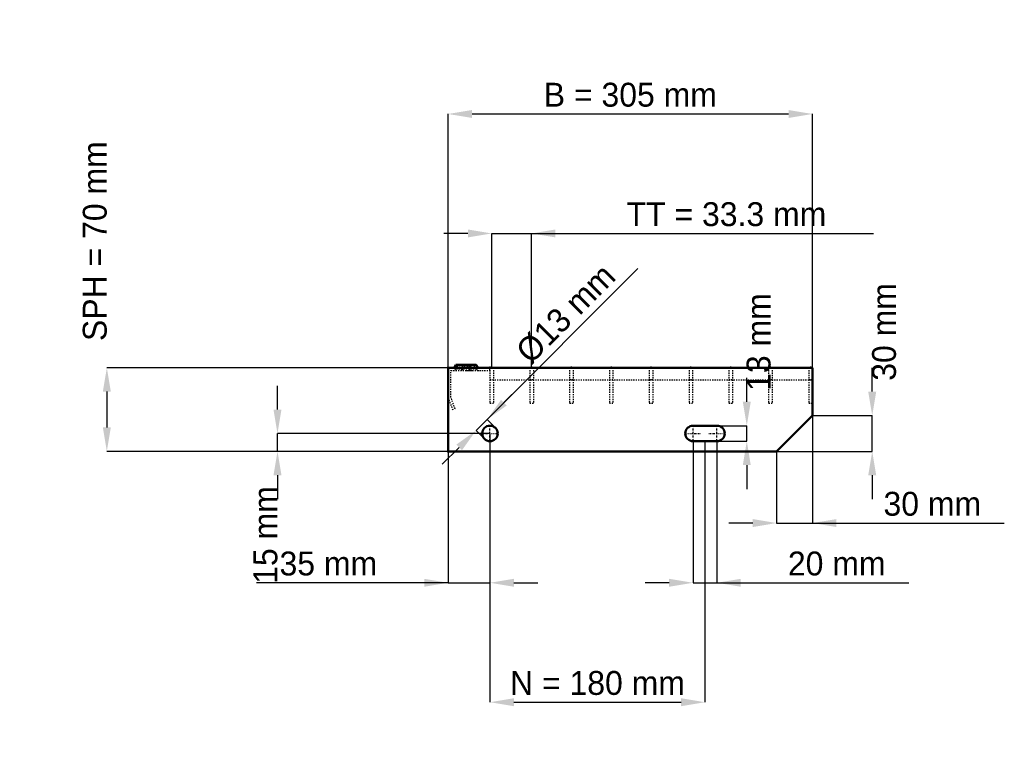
# Model space of a CAD drawing. Header units: millimetres. Extents: x -359 to 466, y -257 to 361.
import ezdxf

# ---------------------------------------------------------------- set-up
doc = ezdxf.new("R2010")
doc.units = ezdxf.units.MM
doc.linetypes.add('Center', pattern=[1.5, 0.45, -0.5, 0.05, -0.5])
doc.linetypes.add('Dashed', pattern=[2, 1, -1])
for name, color, linetype, lineweight in [('2d ConnectionPoints', 7, 'Continuous', 50), ('AM_0', 7, 'Continuous', 50), ('AM_5', 3, 'Continuous', 25), ('AM_7', 7, 'Center', 25), ('AM_9', 6, 'Dashed', 25)]:
    doc.layers.add(name, color=color, linetype=linetype, lineweight=lineweight)
doc.dimstyles.new('ISO-25', dxfattribs={"dimtxt": 2.5, "dimasz": 2.5, "dimexe": 1.25, "dimexo": 0.625, "dimtad": 1, "dimtxsty": 'Standard', "dimcen": 2.5, "dimadec": 0, "dimazin": 0, "dimtfac": 1, "dimtmove": 0, "dimatfit": 3, "dimfxl": 1, "dimarcsym": 0})

# ---------------------------------------------------------------- blocks, each defined once
blk = doc.blocks.new('1_305_3_33_33_6_VERTICAL_0_in_L10002338P330333350_0')
at = {"layer": 'AM_9'}
blk.add_line((35, 60), (305, 60), dxfattribs=at)
blk = doc.blocks.new('2_1000_350_33_33_2_6_3_FRONT_0_in_L10002338P330333350_0')
at = {"layer": 'AM_0'}
for p, q in [((6.43, 72.46), (5.01, 70)), ((6.43, 72.46), (23.57, 72.46)), ((18.99, 70), (17.57, 72.46)), ((24.99, 70), (23.57, 72.46))]:
    blk.add_line(p, q, dxfattribs=at)
at = {"layer": 'AM_7'}
for p, q in [((12, 73), (12, 67.5)), ((18, 73), (18, 67.5))]:
    blk.add_line(p, q, dxfattribs=at)
at = {"layer": 'AM_9'}
for p, q in [((2.25, 67.75), (35, 67.75)), ((2.25, 45.4), (2.25, 67.75)), ((7.89, 71.62), (6.3, 68.87)), ((23.7, 68.87), (6.3, 68.87)), ((6.43, 72.46), (7.89, 71.62)), ((22.11, 71.62), (7.89, 71.62)), ((12.43, 72.46), (11.01, 70)), ((13.89, 71.62), (12.3, 68.87)), ((12.43, 72.46), (13.89, 71.62)), ((16.11, 71.62), (17.57, 72.46)), ((17.7, 68.87), (16.11, 71.62)), ((19.28, 67.81), (21.08, 67.75)), ((22.11, 71.62), (23.57, 72.46)), ((23.7, 68.87), (22.11, 71.62)), ((35, 67.75), (35, 70)), ((0, 45), (3.64, 35)), ((5.75, 35.77), (2.25, 45.4)), ((3.64, 35), (5.75, 35.77))]:
    blk.add_line(p, q, dxfattribs=at)
blk.add_lwpolyline([(14.92, 67.75), (16.46, 67.8), (18, 67.84), (19.28, 67.81)], dxfattribs=at)
for centre, start, end in [((4.35, 70), 270, 330), ((10.35, 70), 270, 330), ((19.65, 70), 210, 270), ((25.65, 70), 210, 270)]:
    blk.add_arc(centre, 2.25, start, end, dxfattribs=at)
blk = doc.blocks.new('3_1000_0_30_33_33_3_3_HORIZONTAL_1_0_in_L10002338P330333350_0')
at = {"layer": 'AM_9'}
for p, q in [((302, 70), (302, 40)), ((305, 60), (302, 60)), ((305, 40), (302, 40))]:
    blk.add_line(p, q, dxfattribs=at)
blk = doc.blocks.new('4_1000_0_30_33_33_3_3_HORIZONTAL_2_0_in_L10002338P330333350_0')
at = {"layer": 'AM_9'}
for p, q in [((268.31, 70), (268.31, 40)), ((271.31, 70), (271.31, 40)), ((271.31, 60), (268.31, 60)), ((271.31, 40), (268.31, 40))]:
    blk.add_line(p, q, dxfattribs=at)
blk = doc.blocks.new('5_1000_0_30_33_33_3_3_HORIZONTAL_3_0_in_L10002338P330333350_0')
at = {"layer": 'AM_9'}
for p, q in [((234.98, 70), (234.98, 40)), ((237.98, 70), (237.98, 40)), ((237.98, 60), (234.98, 60)), ((237.98, 40), (234.98, 40))]:
    blk.add_line(p, q, dxfattribs=at)
blk = doc.blocks.new('6_1000_0_30_33_33_3_3_HORIZONTAL_4_0_in_L10002338P330333350_0')
at = {"layer": 'AM_9'}
for p, q in [((201.65, 70), (201.65, 40)), ((204.65, 70), (204.65, 40)), ((204.65, 60), (201.65, 60)), ((204.65, 40), (201.65, 40))]:
    blk.add_line(p, q, dxfattribs=at)
blk = doc.blocks.new('7_1000_0_30_33_33_3_3_HORIZONTAL_5_0_in_L10002338P330333350_0')
at = {"layer": 'AM_9'}
for p, q in [((168.32, 70), (168.32, 40)), ((171.32, 70), (171.32, 40)), ((171.32, 60), (168.32, 60)), ((171.32, 40), (168.32, 40))]:
    blk.add_line(p, q, dxfattribs=at)
blk = doc.blocks.new('8_1000_0_30_33_33_3_3_HORIZONTAL_6_0_in_L10002338P330333350_0')
at = {"layer": 'AM_9'}
for p, q in [((134.99, 70), (134.99, 40)), ((137.99, 70), (137.99, 40)), ((137.99, 60), (134.99, 60)), ((137.99, 40), (134.99, 40))]:
    blk.add_line(p, q, dxfattribs=at)
blk = doc.blocks.new('9_1000_0_30_33_33_3_3_HORIZONTAL_7_0_in_L10002338P330333350_0')
at = {"layer": 'AM_9'}
for p, q in [((101.66, 70), (101.66, 40)), ((104.66, 70), (104.66, 40)), ((104.66, 60), (101.66, 60)), ((104.66, 40), (101.66, 40))]:
    blk.add_line(p, q, dxfattribs=at)
blk = doc.blocks.new('10_1000_0_30_33_33_3_3_HORIZONTAL_8_0_in_L10002338P330333350_0')
at = {"layer": 'AM_9'}
for p, q in [((68.33, 70), (68.33, 40)), ((71.33, 70), (71.33, 40)), ((71.33, 60), (68.33, 60)), ((71.33, 40), (68.33, 40))]:
    blk.add_line(p, q, dxfattribs=at)
blk = doc.blocks.new('11_1000_0_30_33_33_3_3_HORIZONTAL_9_0_in_L10002338P330333350_0')
at = {"layer": 'AM_9'}
for p, q in [((35, 70), (35, 40)), ((38, 70), (38, 40)), ((38, 60), (35, 60)), ((38, 40), (35, 40))]:
    blk.add_line(p, q, dxfattribs=at)
blk = doc.blocks.new('12_305_1000_350_3_33_33_6_70_3_LEFT_0_in_L10002338P330333350_0')
at = {"layer": 'AM_0'}
for p, q in [((305, 70), (0, 70)), ((0, 70), (0, 0)), ((305, 30), (305, 70)), ((275, 0), (305, 30)), ((225, 21.5), (205, 21.5)), ((205, 8.5), (225, 8.5)), ((0, 0), (275, 0))]:
    blk.add_line(p, q, dxfattribs=at)
blk.add_circle((35, 15), 6.5, dxfattribs=at)
for centre, start, end in [((205, 15), 90, 270), ((225, 15), 270, 90)]:
    blk.add_arc(centre, 6.5, start, end, dxfattribs=at)
at = {"layer": 'AM_7'}
for p, q in [((35, 8.175), (35, 21.825)), ((205, 8.175), (205, 21.825)), ((225, 8.175), (225, 21.825)), ((28.175, 15), (41.825, 15)), ((198.175, 15), (211.825, 15)), ((218.175, 15), (231.825, 15))]:
    blk.add_line(p, q, dxfattribs=at)
blk = doc.blocks.new('*D13')
at = {"layer": 'AM_5', "color": 0, "lineweight": -2}
for p, q in [((0, 70), (0, 282.46)), ((20, 282.46), (285, 282.46)), ((305, 70), (305, 282.46))]:
    blk.add_line(p, q, dxfattribs=at)
at = {"layer": 'AM_5', "color": 0}
for points in [[(20, 285.79), (20, 279.13), (0, 282.46)], [(285, 279.13), (285, 285.79), (305, 282.46)]]:
    blk.add_solid(points, dxfattribs=at)
at = {"layer": 'Defpoints', "color": 0}
for p in [(305, 282.46), (0, 70), (305, 70)]:
    blk.add_point(p, dxfattribs=at)
at = {"layer": 'AM_5', "color": 0, "insert": (152.5, 298.46), "char_height": 20, "attachment_point": 5}
blk.add_mtext('B = 305 mm', dxfattribs=at)
blk = doc.blocks.new('*D14')
at = {"layer": 'AM_5', "color": 0, "lineweight": -2}
for p, q in [((16.5, 182.46), (-3.5, 182.46)), ((36.5, 70), (36.5, 182.46)), ((36.5, 182.46), (69.83, 182.46)), ((69.83, 70), (69.83, 182.46)), ((69.83, 182.46), (356.12, 182.46)), ((89.83, 182.46), (109.83, 182.46))]:
    blk.add_line(p, q, dxfattribs=at)
at = {"layer": 'AM_5', "color": 0}
for points in [[(16.5, 179.13), (16.5, 185.79), (36.5, 182.46)], [(89.83, 185.79), (89.83, 179.13), (69.83, 182.46)]]:
    blk.add_solid(points, dxfattribs=at)
at = {"layer": 'Defpoints', "color": 0}
for p in [(69.83, 182.46), (36.5, 70), (69.83, 70)]:
    blk.add_point(p, dxfattribs=at)
at = {"layer": 'AM_5', "color": 0, "insert": (232.97, 198.46), "char_height": 20, "attachment_point": 5}
blk.add_mtext('TT = 33.3 mm', dxfattribs=at)
blk = doc.blocks.new('*D15')
at = {"layer": 'AM_5', "color": 0, "lineweight": -2}
for p, q in [((0, 70), (-285.71, 70)), ((-285.71, 50), (-285.71, 20)), ((0, 0), (-285.71, 0))]:
    blk.add_line(p, q, dxfattribs=at)
at = {"layer": 'AM_5', "color": 0}
for points in [[(-282.38, 50), (-289.05, 50), (-285.71, 70)], [(-289.05, 20), (-282.38, 20), (-285.71, 0)]]:
    blk.add_solid(points, dxfattribs=at)
at = {"layer": 'Defpoints', "color": 0}
for p in [(0, 70), (-285.71, 0), (0, 0)]:
    blk.add_point(p, dxfattribs=at)
at = {"layer": 'AM_5', "color": 0, "insert": (-295.71, 176), "char_height": 20, "attachment_point": 5, "rotation": 90}
blk.add_mtext('SPH = 70 mm', dxfattribs=at)
blk = doc.blocks.new('*D16')
at = {"layer": 'AM_5', "color": 0, "lineweight": -2}
for p, q in [((-142.86, 35), (-142.86, 55)), ((35, 15), (-142.86, 15)), ((-142.86, 0), (-142.86, 15)), ((0, 0), (-142.86, 0)), ((-142.86, -20), (-142.86, -40))]:
    blk.add_line(p, q, dxfattribs=at)
at = {"layer": 'AM_5', "color": 0}
for points in [[(-146.19, 35), (-139.52, 35), (-142.86, 15)], [(-139.52, -20), (-146.19, -20), (-142.86, 0)]]:
    blk.add_solid(points, dxfattribs=at)
at = {"layer": 'Defpoints', "color": 0}
for p in [(-142.86, 15), (35, 15), (0, 0)]:
    blk.add_point(p, dxfattribs=at)
at = {"layer": 'AM_5', "color": 0, "insert": (-152.86, -70), "char_height": 20, "attachment_point": 5, "rotation": 90}
blk.add_mtext('15 mm', dxfattribs=at)
blk = doc.blocks.new('*D17')
at = {"layer": 'AM_5', "color": 0, "lineweight": -2}
for p, q in [((35, 15), (35, -110)), ((0, 0), (0, -110)), ((0, -110), (-160.57, -110)), ((-20, -110), (-40, -110)), ((0, -110), (35, -110)), ((55, -110), (75, -110))]:
    blk.add_line(p, q, dxfattribs=at)
at = {"layer": 'AM_5', "color": 0}
for points in [[(-20, -113.33), (-20, -106.67), (0, -110)], [(55, -106.67), (55, -113.33), (35, -110)]]:
    blk.add_solid(points, dxfattribs=at)
at = {"layer": 'Defpoints', "color": 0}
for p in [(35, 15), (0, 0), (35, -110)]:
    blk.add_point(p, dxfattribs=at)
at = {"layer": 'AM_5', "color": 0, "insert": (-100.29, -94), "char_height": 20, "attachment_point": 5}
blk.add_mtext('35 mm', dxfattribs=at)
blk = doc.blocks.new('*D18')
at = {"layer": 'AM_5', "color": 0, "lineweight": -2}
for p, q in [((205, 8.5), (205, -110)), ((225, 8.5), (225, -110)), ((185, -110), (165, -110)), ((205, -110), (225, -110)), ((225, -110), (385.57, -110)), ((245, -110), (265, -110))]:
    blk.add_line(p, q, dxfattribs=at)
at = {"layer": 'AM_5', "color": 0}
for points in [[(185, -113.33), (185, -106.67), (205, -110)], [(245, -106.67), (245, -113.33), (225, -110)]]:
    blk.add_solid(points, dxfattribs=at)
at = {"layer": 'Defpoints', "color": 0}
for p in [(205, 8.5), (225, 8.5), (225, -110)]:
    blk.add_point(p, dxfattribs=at)
at = {"layer": 'AM_5', "color": 0, "insert": (325.29, -94), "char_height": 20, "attachment_point": 5}
blk.add_mtext('20 mm', dxfattribs=at)
blk = doc.blocks.new('*D19')
at = {"layer": 'AM_5', "color": 0, "lineweight": -2}
for p, q in [((250, 41.5), (250, 61.5)), ((225, 21.5), (250, 21.5)), ((250, 8.5), (250, 21.5)), ((225, 8.5), (250, 8.5)), ((250, -11.5), (250, -31.5))]:
    blk.add_line(p, q, dxfattribs=at)
at = {"layer": 'AM_5', "color": 0}
for points in [[(246.67, 41.5), (253.33, 41.5), (250, 21.5)], [(253.33, -11.5), (246.67, -11.5), (250, 8.5)]]:
    blk.add_solid(points, dxfattribs=at)
at = {"layer": 'Defpoints', "color": 0}
for p in [(225, 21.5), (250, 21.5), (225, 8.5)]:
    blk.add_point(p, dxfattribs=at)
at = {"layer": 'AM_5', "color": 0, "insert": (260, 91.5), "char_height": 20, "attachment_point": 5, "rotation": 90}
blk.add_mtext('13 mm', dxfattribs=at)
blk = doc.blocks.new('*D20')
at = {"layer": 'AM_5', "color": 0, "lineweight": -2}
for p, q in [((355, 50), (355, 70)), ((305, 30), (355, 30)), ((355, 0), (355, 30)), ((275, 0), (355, 0)), ((355, -20), (355, -40))]:
    blk.add_line(p, q, dxfattribs=at)
at = {"layer": 'AM_5', "color": 0}
for points in [[(351.67, 50), (358.33, 50), (355, 30)], [(358.33, -20), (351.67, -20), (355, 0)]]:
    blk.add_solid(points, dxfattribs=at)
at = {"layer": 'Defpoints', "color": 0}
for p in [(305, 30), (355, 30), (275, 0)]:
    blk.add_point(p, dxfattribs=at)
at = {"layer": 'AM_5', "color": 0, "insert": (365, 100), "char_height": 20, "attachment_point": 5, "rotation": 90}
blk.add_mtext('30 mm', dxfattribs=at)
blk = doc.blocks.new('*D21')
at = {"layer": 'AM_5', "color": 0, "lineweight": -2}
for p, q in [((305, 30), (305, -60)), ((275, 0), (275, -60)), ((255, -60), (235, -60)), ((275, -60), (305, -60)), ((305, -60), (465.57, -60)), ((325, -60), (345, -60))]:
    blk.add_line(p, q, dxfattribs=at)
at = {"layer": 'AM_5', "color": 0}
for points in [[(255, -63.33), (255, -56.67), (275, -60)], [(325, -56.67), (325, -63.33), (305, -60)]]:
    blk.add_solid(points, dxfattribs=at)
at = {"layer": 'Defpoints', "color": 0}
for p in [(305, 30), (275, 0), (305, -60)]:
    blk.add_point(p, dxfattribs=at)
at = {"layer": 'AM_5', "color": 0, "insert": (405.29, -44), "char_height": 20, "attachment_point": 5}
blk.add_mtext('30 mm', dxfattribs=at)
blk = doc.blocks.new('*D22')
at = {"layer": 'AM_5', "color": 0, "lineweight": -2}
for p, q in [((35, 15), (35, -210)), ((215, 8.5), (215, -210)), ((55, -210), (195, -210))]:
    blk.add_line(p, q, dxfattribs=at)
at = {"layer": 'AM_5', "color": 0}
for points in [[(55, -206.67), (55, -213.33), (35, -210)], [(195, -213.33), (195, -206.67), (215, -210)]]:
    blk.add_solid(points, dxfattribs=at)
at = {"layer": 'Defpoints', "color": 0}
for p in [(35, 15), (215, 8.5), (215, -210)]:
    blk.add_point(p, dxfattribs=at)
at = {"layer": 'AM_5', "color": 0, "insert": (125, -194), "char_height": 20, "attachment_point": 5}
blk.add_mtext('N = 180 mm', dxfattribs=at)
blk = doc.blocks.new('*D23')
at = {"layer": 'AM_5', "color": 0, "lineweight": -2}
for p, q in [((32.53, 26.67), (158.86, 153)), ((46.67, 40.81), (60.81, 54.95)), ((23.33, 17.47), (32.53, 26.67)), ((39.6, 19.6), (32.53, 26.67)), ((30.4, 10.4), (23.33, 17.47)), ((9.19, 3.33), (-4.95, -10.81))]:
    blk.add_line(p, q, dxfattribs=at)
at = {"layer": 'AM_5', "color": 0}
for points in [[(44.31, 43.17), (49.02, 38.45), (32.53, 26.67)], [(11.55, 0.98), (6.83, 5.69), (23.33, 17.47)]]:
    blk.add_solid(points, dxfattribs=at)
at = {"layer": 'Defpoints', "color": 0}
for p in [(32.53, 26.67), (39.6, 19.6), (30.4, 10.4)]:
    blk.add_point(p, dxfattribs=at)
at = {"layer": 'AM_5', "color": 0, "insert": (98.52, 115.29), "char_height": 20, "attachment_point": 5, "rotation": 45}
blk.add_mtext('Ø13 mm', dxfattribs=at)

msp = doc.modelspace()

# ---------------------------------------------------------------- linework, layer by layer
at = {"layer": '2d ConnectionPoints'}
for p in [(0, 70), (0, 70), (0, 70), (0, 70), (0, 70), (0, 70), (35, 70), (36.5, 70), (36.5, 70), (69.83, 70), (69.83, 70), (103.16, 70), (103.16, 70), (136.49, 70), (136.49, 70), (169.82, 70), (169.82, 70), (203.15, 70), (203.15, 70), (236.48, 70), (236.48, 70), (269.81, 70), (269.81, 70), (303.5, 70), (0, 0), (0, 0)]:
    msp.add_point(p, dxfattribs=at)

# ---------------------------------------------------------------- block references
for name in ['2_1000_350_33_33_2_6_3_FRONT_0_in_L10002338P330333350_0', '12_305_1000_350_3_33_33_6_70_3_LEFT_0_in_L10002338P330333350_0', '11_1000_0_30_33_33_3_3_HORIZONTAL_9_0_in_L10002338P330333350_0', '10_1000_0_30_33_33_3_3_HORIZONTAL_8_0_in_L10002338P330333350_0', '9_1000_0_30_33_33_3_3_HORIZONTAL_7_0_in_L10002338P330333350_0', '8_1000_0_30_33_33_3_3_HORIZONTAL_6_0_in_L10002338P330333350_0', '7_1000_0_30_33_33_3_3_HORIZONTAL_5_0_in_L10002338P330333350_0', '6_1000_0_30_33_33_3_3_HORIZONTAL_4_0_in_L10002338P330333350_0', '5_1000_0_30_33_33_3_3_HORIZONTAL_3_0_in_L10002338P330333350_0', '4_1000_0_30_33_33_3_3_HORIZONTAL_2_0_in_L10002338P330333350_0', '3_1000_0_30_33_33_3_3_HORIZONTAL_1_0_in_L10002338P330333350_0', '1_305_3_33_33_6_VERTICAL_0_in_L10002338P330333350_0']:
    msp.add_blockref(name, (0, 0))

# ---------------------------------------------------------------- dimensions: what is measured, and where the dimension line sits
at = {"layer": 'AM_5'}
for base, p1, p2, text, picture, middle in [((305, 282.46), (0, 70), (305, 70), 'B = 305 mm', '*D13', (152.5, 282.46)), ((69.83, 182.46), (36.5, 70), (69.83, 70), 'TT = 33.3 mm', '*D14', (232.973, 182.46)), ((305, -60), (275, 0), (305, 30), '30 mm', '*D21', (405.286, -60)), ((35, -110), (0, 0), (35, 15), '35 mm', '*D17', (-100.286, -110)), ((215, -210), (35, 15), (215, 8.5), 'N = 180 mm', '*D22', (125, -210)), ((225, -110), (205, 8.5), (225, 8.5), '20 mm', '*D18', (325.286, -110))]:
    dim = msp.add_linear_dim(base=base, p1=p1, p2=p2, text=text, dimstyle='ISO-25', override={"dimtxt": 20, "dimasz": 20, "dimexe": 0, "dimexo": 0, "dimgap": 6}, dxfattribs=at)
    dim.commit()
    dim.dimension.update_dxf_attribs({"geometry": picture, "text_midpoint": middle, "dimtype": 160})
for base, p1, p2, text, picture, middle in [((-285.714, 0), (0, 70), (0, 0), 'SPH = 70 mm', '*D15', (-295.714, 176)), ((355, 30), (275, 0), (305, 30), '30 mm', '*D20', (365, 100)), ((250, 21.5), (225, 8.5), (225, 21.5), '13 mm', '*D19', (260, 91.5)), ((-142.857, 15), (0, 0), (35, 15), '15 mm', '*D16', (-152.857, -70))]:
    dim = msp.add_linear_dim(base=base, p1=p1, p2=p2, angle=90, text=text, dimstyle='ISO-25', override={"dimtxt": 20, "dimasz": 20, "dimexe": 0, "dimexo": 0, "dimgap": 6}, dxfattribs=at)
    dim.commit()
    dim.dimension.update_dxf_attribs({"geometry": picture, "text_midpoint": middle, "dimtype": 160, "text_rotation": 90})
dim = msp.add_linear_dim(base=(32.525, 26.667), p1=(30.404, 10.404), p2=(39.596, 19.596), angle=45, text='Ø13 mm', dimstyle='ISO-25', override={"dimtxt": 20, "dimasz": 20, "dimexe": 0, "dimexo": 0, "dimgap": 6}, dxfattribs=at)
dim.commit()
dim.dimension.update_dxf_attribs({"geometry": '*D23', "text_midpoint": (109.835, 103.978), "dimtype": 161})

doc.saveas('drawing.dxf')
